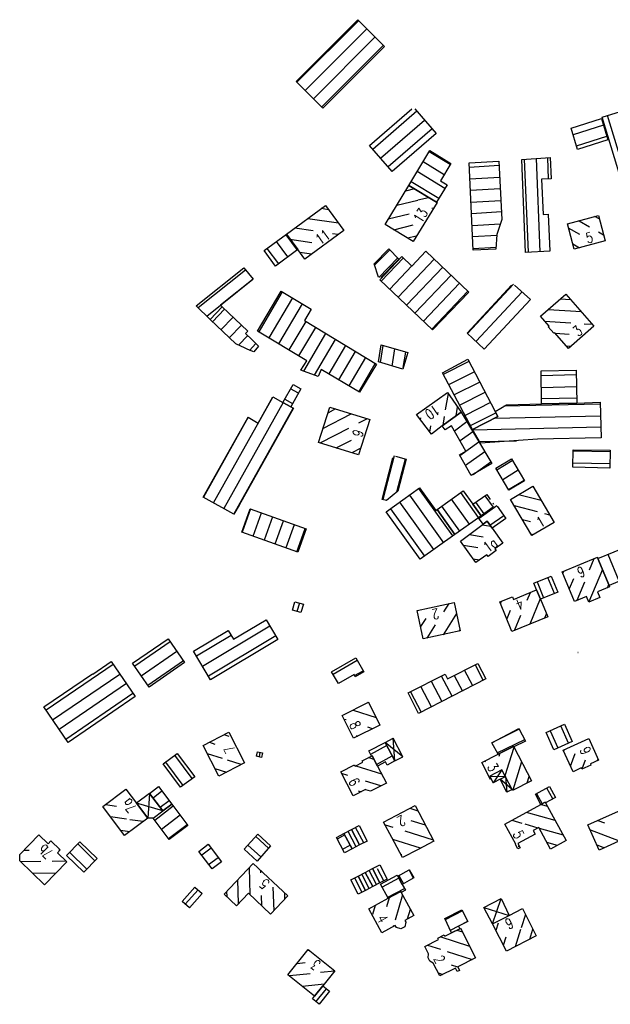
# Model space of a CAD drawing. Extents: x 510563 to 513920, y 467229 to 478797.
# Tile 3 of 67: x 510798 to 511001, y 469193 to 469532. Entities that reach past the tile are written whole.
import ezdxf

# ---------------------------------------------------------------- set-up
doc = ezdxf.new("R2010")
doc.units = 0
doc.header["$LTSCALE"] = 10
doc.header["$MEASUREMENT"] = 0
doc.linetypes.add('LT00', pattern=[0])
doc.layers.get('0').update_dxf_attribs({"linetype": 'LT00'})
doc.layers.add('DFK_BEB_SCHR', color=254, linetype='LT00')
doc.layers.add('DFK_BEBAUUNG', color=250, linetype='LT00')
doc.styles.get("Standard").update_dxf_attribs({"font": 'romans.shx'})

# ---------------------------------------------------------------- blocks, each defined once
blk = doc.blocks.new('SYMB0001')
at = {"color": 0, "linetype": 'ByBlock'}
for p, q in [((-0.015712, 0), (0.010166, 0.012015)), ((0, -0.021257), (-0.015712, 0)), ((0.010166, 0.012015), (0, -0.021257))]:
    blk.add_line(p, q, dxfattribs=at)

msp = doc.modelspace()

# ---------------------------------------------------------------- linework, layer by layer
at = {"layer": 'DFK_BEB_SCHR'}
for p, q in [((510914.5, 469532.15), (510893.25, 469510.88)), ((510896.09, 469508.06), (510917.33, 469529.33)), ((510920.16, 469526.5), (510898.92, 469505.24)), ((510901.76, 469502.41), (510922.99, 469523.66)), ((510934.52, 469500.9), (510919.39, 469487.78)), ((510922, 469484.75), (510937.14, 469497.87)), ((511010.57, 469464.95), (511000.11, 469499.42)), ((510939.75, 469494.84), (510924.62, 469481.72)), ((510998.75, 469496.15), (510988.29, 469492.79)), ((510989.42, 469488.95), (510999.85, 469492.3)), ((510946.03, 469482.58), (510938.8, 469486.98)), ((510972.89, 469452.35), (510971.57, 469484.39)), ((510975.56, 469484.64), (510976.89, 469452.54)), ((510979.86, 469477.59), (510979.56, 469484.9)), ((510936.72, 469483.56), (510943.94, 469479.17)), ((510962.85, 469482.19), (510952.55, 469481.57)), ((510944.15, 469474.36), (510934.65, 469480.14)), ((510952.74, 469477.58), (510963.04, 469478.2)), ((510933.73, 469474.19), (510930.56, 469473.41)), ((510932.57, 469476.72), (510942.06, 469470.95)), ((510963.22, 469474.2), (510952.94, 469473.58)), ((510927.63, 469468.58), (510934.83, 469470.34)), ((510934.9, 469470.36), (510938.56, 469471.25)), ((510953.13, 469469.59), (510963.41, 469470.2)), ((510904.13, 469466.99), (510901.56, 469467.37)), ((510940.27, 469467.55), (510939.7, 469467.42)), ((510897.01, 469464.01), (510907.5, 469462.45)), ((510931.86, 469465.5), (510924.69, 469463.74)), ((510963.59, 469466.21), (510953.33, 469465.59)), ((510997.31, 469463.8), (510995.8, 469464.66)), ((510898.87, 469459.69), (510892.46, 469460.64)), ((510926.55, 469460.08), (510933.28, 469461.73)), ((510953.52, 469461.59), (510963.24, 469462.18)), ((510990.55, 469458.46), (510986.74, 469460.65)), ((510990.33, 469463.2), (510993.96, 469461.11)), ((510889.39, 469458.36), (510893.31, 469453.08)), ((510890.85, 469456.83), (510898.34, 469455.72)), ((510907.41, 469458.42), (510905.44, 469458.71)), ((510934.33, 469457.86), (510931.39, 469457.14)), ((510962.05, 469458.1), (510953.72, 469457.6)), ((510997.02, 469459.35), (510998.78, 469458.34)), ((510882.93, 469453.64), (510886.88, 469448.33)), ((510890.09, 469450.71), (510886.16, 469456)), ((510925.16, 469453.21), (510919.94, 469447.92)), ((510953.92, 469453.6), (510961.77, 469454.08)), ((510988.19, 469455.2), (510990.5, 469453.87)), ((510898.3, 469451.68), (510894.23, 469452.29)), ((510921.38, 469443.68), (510927.98, 469450.37)), ((510922.26, 469442.4), (510929.89, 469450.39)), ((510928.06, 469436.88), (510940.51, 469449.93)), ((510932.78, 469447.63), (510925.16, 469439.64)), ((510943.41, 469447.17), (510930.95, 469434.13)), ((510875.55, 469446.2), (510859.28, 469433.14)), ((510862.19, 469430.35), (510878.09, 469443.11)), ((510933.85, 469431.37), (510946.3, 469444.41)), ((510949.2, 469441.65), (510936.75, 469428.61)), ((510967.82, 469441.35), (510951.94, 469424.38)), ((510880.2, 469424.89), (510888.32, 469438.65)), ((510891.75, 469436.6), (510883.62, 469422.82)), ((510939.65, 469425.86), (510952.1, 469438.89)), ((510954.87, 469421.66), (510970.77, 469438.65)), ((510983.93, 469436.28), (510987.44, 469436.04)), ((510887.05, 469420.75), (510895.19, 469434.54)), ((510864.21, 469428.41), (510868.35, 469432.7)), ((510871.25, 469429.95), (510867.09, 469425.63)), ((510991.16, 469431.77), (510979.66, 469432.56)), ((510869.97, 469422.86), (510874.16, 469427.19)), ((510896.29, 469428.54), (510890.47, 469418.68)), ((510893.89, 469416.61), (510899.71, 469426.46)), ((510978.47, 469428.64), (510987.55, 469428.01)), ((510992.1, 469427.7), (510994.87, 469427.51)), ((510876.29, 469423.65), (510873.08, 469420.32)), ((510903.12, 469424.38), (510895.46, 469411.4)), ((510986.98, 469424.04), (510982.17, 469424.37)), ((510876.93, 469418.55), (510879.15, 469420.85)), ((510899.28, 469410), (510906.54, 469422.3)), ((510909.96, 469420.22), (510904.17, 469410.42)), ((510922, 469414.33), (510922.97, 469420.27)), ((510985.87, 469420.11), (510987.61, 469419.99)), ((510907.61, 469408.37), (510913.37, 469418.14)), ((510916.79, 469416.05), (510911.05, 469406.33)), ((510926.84, 469419.12), (510925.86, 469413.15)), ((510929.84, 469412.68), (510930.7, 469417.96)), ((510914.49, 469404.29), (510920.2, 469413.97)), ((510952.44, 469414.74), (510943.61, 469410.27)), ((510945.48, 469406.73), (510954.29, 469411.19)), ((510989.36, 469410.07), (510977.34, 469409.8)), ((510956.13, 469407.64), (510947.36, 469403.2)), ((510977.36, 469405.8), (510989.45, 469406.07)), ((510864.54, 469365.98), (510884.95, 469402.46)), ((510893.76, 469403.74), (510891.02, 469405.24)), ((510945.27, 469403.63), (510944.31, 469398.01)), ((510949.23, 469399.67), (510957.98, 469404.09)), ((510888.46, 469400.54), (510868.03, 469364.02)), ((510889.03, 469401.77), (510891.77, 469400.27)), ((510948.03, 469396.02), (510948.54, 469399.01)), ((510959.82, 469400.54), (510951.11, 469396.13)), ((510997.65, 469400.02), (510964.5, 469399.29)), ((510989.54, 469402.07), (510977.38, 469401.8)), ((510876.49, 469395.53), (510861.05, 469367.93)), ((510871.52, 469362.07), (510891.97, 469398.62)), ((510902.17, 469391.57), (510911.96, 469396.67)), ((510906.56, 469398.36), (510903.87, 469396.96)), ((510943.93, 469395.72), (510943.41, 469392.66)), ((510952.98, 469392.6), (510961.67, 469396.99)), ((510961.37, 469395.22), (510997.74, 469396.02)), ((510917.36, 469394.97), (510914.42, 469393.44)), ((510935.74, 469395.32), (510935.65, 469394.75)), ((510938.96, 469390.39), (510939.32, 469392.51)), ((510947.44, 469390.84), (510951.75, 469393.98)), ((510997.83, 469392.03), (510953.81, 469391.05)), ((510911, 469391.65), (510901.37, 469386.64)), ((510953.81, 469390.53), (510949.42, 469387.34)), ((510906.76, 469384.94), (510911.97, 469387.65)), ((510949.29, 469382.31), (510955.87, 469387.08)), ((510956.06, 469387.1), (510968.75, 469387.38)), ((510915.2, 469384.82), (510912.16, 469383.24)), ((510926.75, 469382.16), (510922.79, 469367.13)), ((510957.93, 469383.64), (510951.29, 469378.82)), ((511001.04, 469383.57), (510988.34, 469383.83)), ((510927.62, 469369.76), (510930.62, 469381.16)), ((510953.93, 469375.79), (510960, 469380.19)), ((510961.99, 469377.42), (510967.34, 469380.64)), ((510988.28, 469379.83), (511000.98, 469379.57)), ((510969.41, 469377.21), (510964.05, 469373.99)), ((510966.1, 469370.56), (510971.47, 469373.79)), ((510931.93, 469368.65), (510943.66, 469352.28)), ((510946.91, 469354.61), (510935.17, 469371)), ((510955.78, 469360.94), (510949.6, 469369.57)), ((510960.84, 469364.54), (510958.03, 469368.47)), ((510977.33, 469366.76), (510969.49, 469368.8)), ((510974.36, 469371.66), (510974.47, 469371.63)), ((510940.41, 469349.95), (510928.69, 469366.3)), ((510946.36, 469367.22), (510952.53, 469358.62)), ((510954.73, 469366.2), (510957.58, 469362.22)), ((510962.07, 469364.93), (510955.93, 469360.61)), ((510967.99, 469365.05), (510975.96, 469362.98)), ((510877.27, 469363.9), (510874.4, 469355.9)), ((510878.17, 469354.55), (510881.04, 469362.54)), ((510925.45, 469363.96), (510937.16, 469347.62)), ((510949.27, 469356.3), (510943.12, 469364.88)), ((510959.68, 469358.35), (510964.41, 469361.68)), ((510978.39, 469362.35), (510980.2, 469361.88)), ((510884.8, 469361.19), (510881.93, 469353.2)), ((510885.7, 469351.85), (510888.57, 469359.84)), ((510892.33, 469358.49), (510889.46, 469350.5)), ((510960.02, 469357.88), (510957.01, 469358.37)), ((510973.67, 469359.44), (510970.86, 469360.17)), ((510893.23, 469349.14), (510896.1, 469357.14)), ((510952.58, 469355.05), (510957.39, 469354.25)), ((510973.73, 469355.29), (510974.56, 469355.08)), ((510955.55, 469350.5), (510950.56, 469351.33)), ((511004.13, 469338.99), (511000.31, 469348.22)), ((510953.88, 469346.72), (510956.08, 469346.36)), ((510993.96, 469342.89), (510995.59, 469346.81)), ((510984.8, 469341.67), (510985.13, 469342.48)), ((510998.36, 469343.06), (510993.73, 469331.87)), ((510975.87, 469338.76), (510978.14, 469333.23)), ((510981.83, 469334.76), (510979.57, 469340.29)), ((510988.37, 469339.83), (510986.96, 469336.44)), ((510989.63, 469332.43), (510992.28, 469338.83)), ((511000.08, 469336.76), (511000.53, 469337.83)), ((510972.48, 469332.53), (510973.57, 469335.14)), ((510894.07, 469331.5), (510893.23, 469328.59)), ((510943.82, 469328.5), (510945.61, 469331.31)), ((510963.28, 469331.24), (510963.65, 469332.11)), ((510976.99, 469332.95), (510973.36, 469324.23)), ((510948.15, 469327.85), (510943.52, 469320.59)), ((510966.65, 469328.92), (510965.44, 469326.01)), ((510978.59, 469326.38), (510979.15, 469327.72)), ((510937.61, 469326.21), (510935.81, 469323.38)), ((510968.14, 469322.08), (510970.32, 469327.32)), ((510860.71, 469309.74), (510883.9, 469323.61)), ((510938.01, 469319.39), (510940.97, 469324.04)), ((510949.03, 469321.79), (510949.36, 469322.31)), ((510849.65, 469318.15), (510837.4, 469309.69)), ((510870.63, 469320.34), (510858.66, 469313.18)), ((510885.95, 469320.17), (510862.75, 469306.31)), ((510839.67, 469306.39), (510851.92, 469314.87)), ((510854.2, 469311.58), (510841.95, 469303.11)), ((510914, 469311.66), (510905.69, 469306.88)), ((510830.03, 469310.33), (510806.9, 469294.53)), ((510913.08, 469306.52), (510915.99, 469308.19)), ((510953.75, 469303.01), (510950.96, 469308.36)), ((510954.53, 469310.15), (510957.31, 469304.84)), ((510809.15, 469291.23), (510832.29, 469307.02)), ((510939.42, 469304.54), (510943.07, 469297.53)), ((510946.63, 469299.36), (510942.99, 469306.33)), ((510947.38, 469306.56), (510950.19, 469301.18)), ((510834.55, 469303.72), (510811.41, 469287.92)), ((510932.27, 469300.95), (510935.95, 469293.88)), ((510939.51, 469295.71), (510935.84, 469302.74)), ((510813.67, 469284.62), (510836.81, 469300.42)), ((510917.94, 469297.06), (510917.59, 469297.17)), ((510912.54, 469294.62), (510920.49, 469292.01)), ((510910.15, 469291.2), (510909.47, 469291.42)), ((510919.27, 469288.2), (510917.67, 469288.72)), ((510969.71, 469288.03), (510960.35, 469283.37)), ((510980.37, 469287.49), (510983.04, 469281.57)), ((510986.69, 469283.21), (510984.02, 469289.13)), ((510863.11, 469283.51), (510865.04, 469282.9)), ((510869.93, 469285.54), (510868.14, 469286.11)), ((510913.61, 469285.85), (510914.22, 469285.65)), ((510962.21, 469279.83), (510971.63, 469284.52)), ((510880.51, 469280.09), (510880.19, 469278.5)), ((510924.19, 469282.38), (510918.6, 469279.33)), ((510965.47, 469273.88), (510967.97, 469281.86)), ((510985.22, 469280.97), (510985.06, 469280.54)), ((510857.24, 469270.99), (510851.26, 469279.03)), ((510867.63, 469277.88), (510862.43, 469279.53)), ((510874.03, 469275.84), (510869.29, 469277.35)), ((510919.76, 469277.63), (510917.84, 469278.24)), ((510920.66, 469275.9), (510926.04, 469278.83)), ((510958, 469276.79), (510958.11, 469277.12)), ((510963.11, 469279.72), (510962.76, 469278.59)), ((510970.57, 469276.79), (510967.5, 469266.97)), ((510987.39, 469275.31), (510989.01, 469279.7)), ((510992.39, 469277.31), (510991.28, 469274.28)), ((510996.6, 469277.16), (510996.86, 469277.87)), ((510848.05, 469276.65), (510854.02, 469268.62)), ((510865.03, 469274.51), (510869, 469273.24)), ((510912.82, 469275.63), (510913.09, 469275.54)), ((510913.49, 469275.42), (510922.38, 469272.61)), ((510964.86, 469271.91), (510965.47, 469273.86)), ((510910.81, 469272.07), (510908.63, 469272.75)), ((510922.15, 469268.49), (510916.86, 469270.16)), ((510972.5, 469269.56), (510973.18, 469271.73)), ((510846.8, 469266.68), (510843.72, 469264.32)), ((510914.34, 469266.76), (510915.29, 469266.46)), ((510981.33, 469263.99), (510979.23, 469267.77)), ((510846.14, 469261.13), (510849.21, 469263.48)), ((510975.71, 469265.87), (510977.68, 469262.33)), ((510827.36, 469262.08), (510831.17, 469261.53)), ((510844.29, 469256.73), (510850.63, 469261.58)), ((510932.1, 469260.79), (510934.89, 469259.92)), ((510977.24, 469262.1), (510979.46, 469261.46)), ((510834.57, 469257.01), (510829.12, 469257.79)), ((510840.31, 469256.18), (510835.78, 469256.83)), ((510853.03, 469258.38), (510846.68, 469253.52)), ((510937.52, 469254.91), (510932.5, 469256.48)), ((510967.21, 469256.64), (510970.64, 469255.66)), ((510982.14, 469256.54), (510972.23, 469259.37)), ((510996.82, 469256.6), (510999.04, 469255.75)), ((510832.51, 469253.26), (510835.78, 469252.79)), ((510849.07, 469250.32), (510855.43, 469255.17)), ((510916.24, 469248.88), (510913.45, 469254.19)), ((510923.62, 469255.05), (510926.28, 469254.22)), ((510930.33, 469252.96), (510940.16, 469249.91)), ((510971.67, 469255.37), (510976.19, 469254.08)), ((510976.57, 469253.97), (510984.82, 469251.61)), ((511008.18, 469248), (510994.08, 469253.36)), ((510883.47, 469247), (510879.04, 469251.07)), ((510909.68, 469251.58), (510907.06, 469250.2)), ((510913.62, 469247.5), (510910.83, 469252.81)), ((510935.79, 469247.08), (510926.27, 469250.03)), ((510799.32, 469246.35), (510801.09, 469246.38)), ((510811.26, 469246.51), (510811.68, 469246.52)), ((510823.72, 469242.73), (510817.8, 469248.51)), ((510863.7, 469247.08), (510860.46, 469244.62)), ((510876.38, 469248.09), (510880.82, 469244.01)), ((510908.92, 469246.66), (510911.54, 469248.04)), ((510969.4, 469247.7), (510969.81, 469247.58)), ((510982.87, 469248.01), (510979.21, 469249.05)), ((510996.4, 469248.2), (510999.04, 469247.2)), ((510815.02, 469245.64), (510820.94, 469239.86)), ((510862.86, 469241.42), (510866.09, 469243.88)), ((510928.93, 469245.02), (510929.31, 469244.9)), ((510805.14, 469242.43), (510798.24, 469242.34)), ((510813.76, 469242.54), (510809.05, 469242.48)), ((510876.79, 469240.24), (510877.07, 469231.04)), ((510920.61, 469234.48), (510918.07, 469239.38)), ((510920.66, 469240.54), (510920.59, 469240.68)), ((510923.13, 469235.78), (510920.99, 469239.9)), ((510933.36, 469236.75), (510931.82, 469239.58)), ((510802.29, 469238.39), (510810.28, 469238.5)), ((510873.16, 469227.96), (510872.91, 469236.15)), ((510880.84, 469238.6), (510880.82, 469239.3)), ((510913.05, 469236.78), (510915.59, 469231.88)), ((510918.1, 469233.18), (510915.56, 469238.08)), ((510928.31, 469236.72), (510922.57, 469233.62)), ((510928.32, 469237.63), (510929.86, 469234.8)), ((510854.79, 469227.7), (510859.2, 469232.72)), ((510885, 469233.56), (510885.24, 469225.44)), ((510924.5, 469230.11), (510930.21, 469233.2)), ((510869.04, 469232.06), (510869.09, 469230.38)), ((510881.19, 469227.13), (510881.08, 469230.69)), ((510889.12, 469229.56), (510889.06, 469231.56)), ((510924.23, 469226.9), (510925.14, 469230.04)), ((510929.58, 469230.97), (510927.04, 469222.27)), ((510920.18, 469227.33), (510919.28, 469224.22)), ((510931.33, 469222.7), (510932.29, 469225.97)), ((510950.22, 469225.4), (510944.31, 469222.39)), ((510967.83, 469224.68), (510967.83, 469224.69)), ((510971.87, 469224.18), (510970.41, 469219.65)), ((510926.51, 469220.44), (510926.38, 469220)), ((510946.05, 469218.79), (510952.03, 469221.84)), ((510962.5, 469221.18), (510961.71, 469218.71)), ((510970.23, 469219.07), (510968.3, 469213.09)), ((510973.34, 469215.67), (510974.45, 469219.14)), ((510952.75, 469213.13), (510942.58, 469216.45)), ((510948.28, 469218.79), (510950.18, 469218.17)), ((510964.29, 469213.67), (510965.2, 469216.49)), ((510938.21, 469213.66), (510942.64, 469212.22)), ((510897.52, 469211.81), (510896.84, 469211.73)), ((510944.97, 469211.46), (510953.56, 469208.66)), ((510893.29, 469207.33), (510896.13, 469207.63)), ((510948.66, 469206.05), (510946.4, 469206.78)), ((510897.75, 469203.79), (510890.66, 469203.02)), ((510906.26, 469204.7), (510901.38, 469204.18)), ((510941.9, 469204.05), (510943.46, 469203.54)), ((510895.07, 469199.47), (510902.73, 469200.3)), ((510899.74, 469194.13), (510903.36, 469198.61))]:
    msp.add_line(p, q, dxfattribs=at)
at = {"layer": 'DFK_BEBAUUNG'}
for p, q in [((510933.83, 469501.7), (510941.12, 469493.26)), ((510921.35, 469443.78), (510919.78, 469448.38)), ((510968.16, 469441.03), (510973.64, 469436.02)), ((510927.17, 469382.05), (510930.83, 469381.1)), ((510960.62, 469365.97), (510960.93, 469365.52)), ((510960.76, 469364.48), (510956.63, 469361.54)), ((510923.61, 469283.5), (510926.32, 469284.91)), ((510929.65, 469278.51), (510923.61, 469283.5)), ((510926.95, 469277.08), (510923.61, 469283.5)), ((510926.95, 469277.08), (510926.32, 469284.91)), ((510929.65, 469278.51), (510926.32, 469284.91)), ((510926.95, 469277.08), (510929.65, 469278.51)), ((510963.78, 469273.99), (510960.78, 469269.54)), ((510959.61, 469271.83), (510964.97, 469271.69)), ((510960.11, 469270.85), (510960.78, 469269.54)), ((510963.21, 469270.79), (510960.78, 469269.54)), ((510963.21, 469270.79), (510964.97, 469271.69)), ((510967.26, 469267.25), (510963.21, 469270.79)), ((510965.5, 469266.34), (510963.21, 469270.79)), ((510964.97, 469271.69), (510965.5, 469266.34)), ((510967.26, 469267.25), (510965.5, 469266.34)), ((510842.5, 469265.93), (510838.02, 469262.57)), ((510842.5, 469265.93), (510841.91, 469257.38)), ((510842.5, 469265.93), (510847.09, 469259.88)), ((510847.09, 469259.88), (510838.02, 469262.57)), ((510841.91, 469257.38), (510838.02, 469262.57)), ((510843.81, 469257.37), (510847.09, 469259.88)), ((510843.81, 469257.37), (510841.91, 469257.38)), ((510957.59, 469226.65), (510963.51, 469229.68)), ((510960.55, 469220.96), (510963.51, 469229.68)), ((510963.51, 469229.68), (510966.27, 469223.88)), ((510957.59, 469226.65), (510966.27, 469223.88)), ((510960.55, 469220.96), (510957.59, 469226.65))]:
    msp.add_line(p, q, dxfattribs=at)
for points in [[(510923.4, 469523.25, 0), (510902.17, 469502, 0), (510892.93, 469511.2, 0), (510914.2, 469532.46, 0), (510923.4, 469523.25, 0)], [(510941.12, 469493.26, 0), (510925.99, 469480.14, 0), (510918.19, 469489.16, 0), (510932.77, 469501.78, 0)], [(511008.73, 469464.4, 0), (510998.27, 469498.86, 0), (511009.43, 469502.27, 0), (511013.26, 469489.72, 0), (511011.86, 469489.3, 0), (511018.44, 469467.31, 0), (511008.73, 469464.4, 0)], [(510987.61, 469495.07, 0), (510998.1, 469498.44, 0), (511000.22, 469491.02, 0), (510989.78, 469487.75, 0), (510987.61, 469495.07, 0)], [(510941.24, 469469.62, 0), (510931.76, 469475.39, 0), (510939.02, 469487.35, 0), (510946.26, 469482.96, 0), (510942.6, 469476.99, 0), (510944.9, 469475.58, 0), (510941.24, 469469.62, 0)], [(510952.47, 469483.15, 0), (510962.78, 469483.77, 0), (510963.71, 469463.67, 0), (510962.08, 469458.46, 0), (510961.72, 469453.38, 0), (510953.94, 469453.11, 0), (510952.47, 469483.15, 0)], [(510971.92, 469452.3, 0), (510970.6, 469484.33, 0), (510980.42, 469484.95, 0), (510980.72, 469477.63, 0), (510977.37, 469477.47, 0), (510977.94, 469465.4, 0), (510979.7, 469465.49, 0), (510980.3, 469452.7, 0), (510971.92, 469452.3, 0)], [(510933.21, 469456.04, 0), (510923.57, 469461.89, 0), (510931.76, 469475.39, 0), (510941.24, 469469.62, 0), (510941.46, 469469.49, 0), (510933.21, 469456.04, 0)], [(510895.96, 469449.95, 0), (510893.52, 469453.24, 0), (510889.6, 469458.52, 0), (510903.04, 469468.47, 0), (510909.39, 469459.89, 0), (510895.96, 469449.95, 0)], [(510996.99, 469464.98, 0), (510999.35, 469456.24, 0), (510988.68, 469453.38, 0), (510986.34, 469462.13, 0), (510996.99, 469464.98, 0)], [(510889.6, 469458.52, 0), (510893.52, 469453.24, 0), (510885.85, 469447.57, 0), (510881.91, 469452.9, 0), (510889.6, 469458.52, 0)], [(510919.78, 469448.38, 0), (510924.85, 469453.52, 0), (510928.33, 469450.01, 0), (510922.11, 469443.61, 0)], [(510921.74, 469442.89, 0), (510929.37, 469450.88, 0), (510932.81, 469447.6, 0), (510937.64, 469452.67, 0), (510952.39, 469438.61, 0), (510939.95, 469425.57, 0), (510921.74, 469442.89, 0)], [(510858.57, 469433.83, 0), (510874.93, 469446.96, 0), (510878.14, 469443.05, 0), (510866.91, 469434.07, 0), (510867.49, 469433.52, 0), (510863.35, 469429.23, 0), (510858.57, 469433.83, 0)], [(510973.64, 469436.02, 0), (510957.72, 469419.01, 0), (510951.79, 469424.52, 0), (510967.1, 469440.99, 0)], [(510879.66, 469425.21, 0), (510887.78, 469438.97, 0), (510898.19, 469432.75, 0), (510895.84, 469428.82, 0), (510920.57, 469413.75, 0), (510914.77, 469404.12, 0), (510901.58, 469411.96, 0), (510900.53, 469409.55, 0), (510894.62, 469411.71, 0), (510896.68, 469414.93, 0), (510879.66, 469425.21, 0)], [(510985.81, 469437.91, 0), (510995.47, 469426.82, 0), (510986.68, 469419.18, 0), (510981.96, 469424.62, 0), (510981.71, 469424.41, 0), (510979.76, 469426.66, 0), (510980, 469426.87, 0), (510977.04, 469430.29, 0), (510985.81, 469437.91, 0)], [(510863.35, 469429.23, 0), (510867.49, 469433.52, 0), (510876.32, 469425.14, 0), (510875.57, 469424.35, 0), (510877.84, 469422.13, 0), (510880.04, 469419.98, 0), (510878.37, 469418, 0), (510876.32, 469418.79, 0), (510875.37, 469419.24, 0), (510872.17, 469420.75, 0), (510863.35, 469429.23, 0)], [(510921.3, 469414.54, 0), (510922.27, 469420.48, 0), (510931.42, 469417.75, 0), (510929.63, 469412.01, 0), (510921.3, 469414.54, 0)], [(510962.34, 469395.71, 0), (510953.66, 469391.32, 0), (510943.33, 469410.79, 0), (510952.05, 469415.49, 0), (510961.41, 469397.49, 0), (510962.34, 469395.71, 0)], [(510989.58, 469400.38, 0), (510977.39, 469400.11, 0), (510977.33, 469411.53, 0), (510989.32, 469411.77, 0), (510989.58, 469400.38, 0)], [(510891.09, 469399.1, 0), (510888.35, 469400.6, 0), (510891.91, 469406.78, 0), (510894.62, 469405.23, 0), (510891.09, 469399.1, 0)], [(510861.01, 469367.95, 0), (510876.45, 469395.55, 0), (510879.88, 469393.5, 0), (510884.9, 469402.49, 0), (510888.35, 469400.6, 0), (510891.09, 469399.1, 0), (510892.02, 469398.59, 0), (510873.39, 469365.25, 0), (510871.52, 469362.07, 0), (510861.01, 469367.95, 0)], [(510934.38, 469396.41, 0), (510945.03, 469403.97, 0), (510949.77, 469397.28, 0), (510943.2, 469392.51, 0), (510939.5, 469389.69, 0), (510934.38, 469396.41, 0)], [(510914.47, 469382.51, 0), (510900.69, 469386.85, 0), (510904.51, 469399.01, 0), (510918.29, 469394.68, 0), (510914.47, 469382.51, 0)], [(510977.39, 469400.11, 0), (510989.58, 469400.38, 0), (510997.64, 469400.65, 0), (510997.91, 469388.35, 0), (510976.05, 469387.89, 0), (510956.39, 469386.52, 0), (510953.66, 469391.32, 0), (510962.34, 469395.71, 0), (510961.41, 469397.49, 0), (510965.39, 469399.81, 0), (510977.39, 469400.11, 0)], [(510943.2, 469392.51, 0), (510949.77, 469397.28, 0), (510960.35, 469379.6, 0), (510953.26, 469375.39, 0), (510949.16, 469382.54, 0), (510951.39, 469383.84, 0), (510946.45, 469392.59, 0), (510944.26, 469391.12, 0), (510943.2, 469392.51, 0)], [(511000.95, 469378.01, 0), (510988.25, 469378.27, 0), (510988.35, 469384.31, 0), (511001.05, 469384.1, 0), (511000.95, 469378.01, 0)], [(510930.83, 469381.1, 0), (510927.91, 469370, 0), (510924.03, 469366.81, 0), (510922.53, 469367.2, 0), (510926.25, 469381.51, 0)], [(510961.7, 469377.91, 0), (510967.05, 469381.13, 0), (510971.57, 469373.62, 0), (510966.19, 469370.41, 0), (510961.7, 469377.91, 0)], [(510974.43, 469371.7, 0), (510981.72, 469359.29, 0), (510974.04, 469354.77, 0), (510966.74, 469367.18, 0), (510974.43, 469371.7, 0)], [(510941.5, 469363.7, 0), (510947.64, 469355.13, 0), (510935.67, 469346.56, 0), (510923.95, 469362.87, 0), (510935.37, 469371.14, 0), (510941.01, 469363.34, 0), (510941.5, 469363.7, 0)], [(510947.64, 469355.13, 0), (510941.5, 469363.7, 0), (510950.45, 469370.18, 0), (510953.77, 469365.54, 0), (510956.63, 469361.54, 0), (510955.72, 469360.9, 0), (510947.64, 469355.13, 0)], [(510956.63, 469361.54, 0), (510953.77, 469365.54, 0), (510958.57, 469368.84, 0), (510959.75, 469367.19, 0)], [(510896.39, 469357.03, 0), (510893.52, 469349.04, 0), (510874.23, 469355.96, 0), (510877.1, 469363.96, 0), (510896.39, 469357.03, 0)], [(510962.12, 469364.86, 0), (510965.18, 469360.61, 0), (510960.48, 469357.23, 0), (510958.73, 469359.67, 0), (510957.34, 469358.62, 0), (510955.72, 469360.9, 0)], [(510955.72, 469360.9, 0), (510956.63, 469361.54, 0), (510960.76, 469364.48, 0)], [(510958.73, 469359.67, 0), (510960.48, 469357.23, 0), (510964.12, 469352.15, 0), (510961.39, 469350.18, 0), (510961.82, 469349.56, 0), (510959.01, 469347.53, 0), (510958.57, 469348.14, 0), (510954.8, 469345.45, 0), (510949.53, 469352.76, 0), (510957.34, 469358.62, 0), (510958.73, 469359.67, 0)], [(511000.65, 469337.54, 0), (510996.82, 469346.78, 0), (511008.07, 469351.44, 0), (511011.88, 469342.21, 0), (511000.65, 469337.54, 0)], [(510984.56, 469342.24, 0), (510996.63, 469347.24, 0), (510996.82, 469346.78, 0), (511000.65, 469337.54, 0), (511000.84, 469337.07, 0), (510996.64, 469335.33, 0), (510997.45, 469333.37, 0), (510993.74, 469331.84, 0), (510992.93, 469333.8, 0), (510988.77, 469332.07, 0), (510984.56, 469342.24, 0)], [(510977.06, 469332.79, 0), (510975.73, 469336.03, 0), (510974.79, 469338.32, 0), (510980.77, 469340.78, 0), (510983.05, 469335.26, 0), (510977.06, 469332.79, 0)], [(510963.03, 469331.86, 0), (510967.42, 469333.67, 0), (510967.8, 469332.75, 0), (510975.73, 469336.03, 0), (510977.06, 469332.79, 0), (510979.54, 469326.77, 0), (510967.21, 469321.7, 0), (510963.03, 469331.86, 0)], [(510895.47, 469331.09, 0), (510894.63, 469328.19, 0), (510891.73, 469329.03, 0), (510892.57, 469331.93, 0), (510895.47, 469331.09, 0)], [(510934.61, 469328.88, 0), (510947.31, 469331.69, 0), (510949.45, 469321.88, 0), (510936.74, 469319.11, 0), (510934.61, 469328.88, 0)], [(510886.71, 469318.88, 0), (510863.52, 469305.02, 0), (510857.62, 469314.93, 0), (510869.6, 469322.06, 0), (510871.4, 469319.05, 0), (510882.64, 469325.73, 0), (510886.71, 469318.88, 0)], [(510854.59, 469311.01, 0), (510842.34, 469302.54, 0), (510836.67, 469310.74, 0), (510848.92, 469319.21, 0), (510854.59, 469311.01, 0)], [(510837.59, 469299.28, 0), (510814.45, 469283.48, 0), (510806.1, 469295.69, 0), (510822.83, 469307.13, 0), (510822.94, 469306.96, 0), (510829.34, 469311.34, 0), (510837.59, 469299.28, 0)], [(510905.16, 469307.8, 0), (510913.47, 469312.57, 0), (510916.23, 469307.78, 0), (510913.32, 469306.1, 0), (510912.89, 469306.85, 0), (510907.5, 469303.74, 0), (510905.16, 469307.8, 0)], [(510955.5, 469310.64, 0), (510958.27, 469305.33, 0), (510935.09, 469293.44, 0), (510931.51, 469300.57, 0), (510944.22, 469306.95, 0), (510945.01, 469305.37, 0), (510955.5, 469310.64, 0)], [(510912.76, 469284.91, 0), (510908.81, 469292.74, 0), (510917.82, 469297.29, 0), (510921.77, 469289.46, 0), (510912.76, 469284.91, 0)], [(510869.8, 469286.97, 0), (510875.23, 469276.46, 0), (510866.38, 469271.89, 0), (510860.95, 469282.4, 0), (510869.8, 469286.97, 0)], [(510967.82, 469282.07, 0), (510962.44, 469279.39, 0), (510960.35, 469283.37, 0), (510969.61, 469288.22, 0), (510971.93, 469283.96, 0), (510967.94, 469281.91, 0), (510967.82, 469282.07, 0)], [(510985.32, 469289.71, 0), (510987.99, 469283.79, 0), (510981.6, 469280.92, 0), (510978.96, 469286.86, 0), (510985.32, 469289.71, 0)], [(510919.1, 469278.9, 0), (510918.88, 469278.78, 0), (510917.96, 469280.56, 0), (510923.61, 469283.5, 0), (510926.95, 469277.08, 0), (510924.32, 469275.69, 0), (510923.73, 469276.8, 0), (510920.95, 469275.33, 0), (510919.1, 469278.9, 0)], [(510997.08, 469277.38, 0), (510994.22, 469276.06, 0), (510994.44, 469275.61, 0), (510991.31, 469274.21, 0), (510991.1, 469274.67, 0), (510988.26, 469273.36, 0), (510984.92, 469280.84, 0), (510993.73, 469284.79, 0), (510997.08, 469277.38, 0)], [(510881.4, 469279.91, 0), (510881.08, 469278.32, 0), (510879.31, 469278.68, 0), (510879.63, 469280.27, 0), (510881.4, 469279.91, 0)], [(510956.92, 469276.5, 0), (510962.44, 469279.39, 0), (510967.82, 469282.07, 0), (510967.94, 469281.91, 0), (510973.92, 469270.29, 0), (510967.43, 469266.93, 0), (510967.26, 469267.25, 0), (510963.78, 469273.99, 0), (510959.61, 469271.83, 0), (510960.11, 469270.85, 0), (510959.9, 469270.74, 0), (510956.92, 469276.5, 0)], [(510853.21, 469268.02, 0), (510847.24, 469276.05, 0), (510852.07, 469279.64, 0), (510858.07, 469271.6, 0), (510853.21, 469268.02, 0)], [(510912.62, 469265.09, 0), (510908.35, 469273.3, 0), (510913, 469275.72, 0), (510913.23, 469275.28, 0), (510915.9, 469276.67, 0), (510915.67, 469277.11, 0), (510918.88, 469278.78, 0), (510919.1, 469278.9, 0), (510920.95, 469275.33, 0), (510924.03, 469269.46, 0), (510918.56, 469266.64, 0), (510916.91, 469267.14, 0), (510916.83, 469267.25, 0), (510912.62, 469265.09, 0)], [(510833.91, 469251.39, 0), (510826.43, 469261.38, 0), (510834.41, 469267.38, 0), (510838.02, 469262.57, 0), (510841.91, 469257.38, 0), (510833.91, 469251.39, 0)], [(510850.15, 469262.22, 0), (510847.09, 469259.88, 0), (510842.5, 469265.93, 0), (510845.61, 469268.27, 0), (510850.15, 469262.22, 0)], [(510978.84, 469262.61, 0), (510978.69, 469262.88, 0), (510977.14, 469262.04, 0), (510975.35, 469265.67, 0), (510980.22, 469268.31, 0), (510982.26, 469264.51, 0), (510978.84, 469262.61, 0)], [(510847.09, 469259.88, 0), (510850.15, 469262.22, 0), (510855.64, 469254.89, 0), (510849.25, 469250.08, 0), (510843.81, 469257.37, 0), (510847.09, 469259.88, 0)], [(510933.93, 469261.75, 0), (510940.37, 469249.5, 0), (510934.95, 469246.63, 0), (510929.58, 469243.79, 0), (510925.9, 469250.74, 0), (510923.09, 469256.05, 0), (510933.93, 469261.75, 0)], [(510978.69, 469262.88, 0), (510978.84, 469262.61, 0), (510985.89, 469249.64, 0), (510980.47, 469246.72, 0), (510976.44, 469254.21, 0), (510974.49, 469253.16, 0), (510975.2, 469251.84, 0), (510969.25, 469248.63, 0), (510970.02, 469247.19, 0), (510969.28, 469246.79, 0), (510968.45, 469248.33, 0), (510968.54, 469248.38, 0), (510964.8, 469255.33, 0), (510977.14, 469262.04, 0), (510978.69, 469262.88, 0)], [(511005.89, 469258.77, 0), (511008.36, 469253.27, 0), (511010.33, 469248.98, 0), (511006.22, 469247.11, 0), (511005.4, 469248.93, 0), (511004.04, 469249.45, 0), (510997.22, 469246.38, 0), (510993.33, 469255.03, 0), (511003.86, 469259.76, 0), (511005.77, 469259.05, 0), (511005.89, 469258.77, 0)], [(510912.21, 469246.76, 0), (510909.42, 469252.07, 0), (510912.04, 469253.45, 0), (510914.83, 469248.14, 0), (510912.21, 469246.76, 0)], [(510914.83, 469248.14, 0), (510912.04, 469253.45, 0), (510914.65, 469254.82, 0), (510917.44, 469249.51, 0), (510914.83, 469248.14, 0)], [(510806.34, 469234.45, 0), (510797.86, 469242.71, 0), (510797.83, 469244.82, 0), (510804.45, 469251.62, 0), (510807.58, 469248.57, 0), (510808.55, 469249.57, 0), (510811.77, 469246.43, 0), (510810.8, 469245.43, 0), (510814, 469242.31, 0), (510806.34, 469234.45, 0)], [(510879.75, 469251.87, 0), (510884.18, 469247.8, 0), (510879.52, 469242.55, 0), (510875.1, 469246.65, 0), (510879.75, 469251.87, 0)], [(510912.21, 469246.76, 0), (510909.59, 469245.38, 0), (510906.8, 469250.69, 0), (510909.42, 469252.07, 0), (510912.21, 469246.76, 0)], [(510819.89, 469238.77, 0), (510813.97, 469244.55, 0), (510818.49, 469249.22, 0), (510824.43, 469243.46, 0), (510819.89, 469238.77, 0)], [(510859.48, 469245.92, 0), (510862.72, 469248.39, 0), (510867.25, 469242.33, 0), (510864.01, 469239.89, 0), (510859.48, 469245.92, 0)], [(510890.09, 469230.59, 0), (510884.17, 469224.3, 0), (510876.55, 469231.53, 0), (510872.44, 469227.2, 0), (510868.22, 469231.2, 0), (510878.22, 469241.75, 0), (510890.09, 469230.59, 0)], [(510919.31, 469233.81, 0), (510916.77, 469238.71, 0), (510919.28, 469240.01, 0), (510921.82, 469235.11, 0), (510919.31, 469233.81, 0)], [(510921.82, 469235.11, 0), (510919.28, 469240.01, 0), (510921.8, 469241.31, 0), (510924.34, 469236.41, 0), (510921.82, 469235.11, 0)], [(510929.47, 469234.58, 0), (510927.93, 469237.41, 0), (510931.9, 469239.62, 0), (510933.43, 469236.79, 0), (510929.47, 469234.58, 0)], [(510914.26, 469237.41, 0), (510916.8, 469232.51, 0), (510914.29, 469231.21, 0), (510911.75, 469236.11, 0), (510914.26, 469237.41, 0)], [(510916.8, 469232.51, 0), (510914.26, 469237.41, 0), (510916.77, 469238.71, 0), (510919.31, 469233.81, 0), (510916.8, 469232.51, 0)], [(510928.96, 469232.11, 0), (510924.67, 469229.79, 0), (510922.03, 469234.61, 0), (510927.76, 469237.72, 0), (510927.93, 469237.41, 0), (510929.47, 469234.58, 0), (510930.56, 469232.56, 0), (510929.13, 469231.79, 0), (510928.96, 469232.11, 0)], [(510853.73, 469228.63, 0), (510858.15, 469233.66, 0), (510860.61, 469231.46, 0), (510856.23, 469226.45, 0), (510853.73, 469228.63, 0)], [(510918, 469226.13, 0), (510924.67, 469229.79, 0), (510928.96, 469232.11, 0), (510929.13, 469231.79, 0), (510933.44, 469223.85, 0), (510930.38, 469222.18, 0), (510930.75, 469221.5, 0), (510930.32, 469219.99, 0), (510928.96, 469219.25, 0), (510927.46, 469219.7, 0), (510927.09, 469220.39, 0), (510922.48, 469217.88, 0), (510918, 469226.13, 0)], [(510949.25, 469219.29, 0), (510946.49, 469217.88, 0), (510944.1, 469222.83, 0), (510950.01, 469225.81, 0), (510952.06, 469221.79, 0), (510948.82, 469220.14, 0), (510949.25, 469219.29, 0)], [(510975.63, 469216.85, 0), (510965.36, 469211.58, 0), (510960.55, 469220.96, 0), (510966.27, 469223.88, 0), (510970.82, 469226.23, 0), (510975.63, 469216.85, 0)], [(510949.54, 469219.44, 0), (510954.72, 469209.25, 0), (510948.61, 469206.14, 0), (510949.23, 469204.93, 0), (510948.4, 469204.51, 0), (510947.78, 469205.73, 0), (510942.43, 469203.01, 0), (510940.15, 469207.47, 0), (510938.98, 469208.1, 0), (510938.41, 469209.29, 0), (510938.54, 469210.63, 0), (510937.25, 469213.17, 0), (510941.94, 469215.56, 0), (510941.72, 469216.01, 0), (510943.95, 469217.15, 0), (510944.18, 469216.7, 0), (510946.49, 469217.88, 0), (510949.25, 469219.29, 0), (510949.54, 469219.44, 0)], [(510897.14, 469212.11, 0), (510906.29, 469204.74, 0), (510902.15, 469199.58, 0), (510899.31, 469196.06, 0), (510890.15, 469203.43, 0), (510897.14, 469212.11, 0)], [(510899.31, 469196.06, 0), (510902.15, 469199.58, 0), (510904.45, 469197.73, 0), (510900.84, 469193.25, 0), (510898.54, 469195.1, 0), (510899.31, 469196.06, 0)]]:
    msp.add_polyline3d(points, dxfattribs=at)

# ---------------------------------------------------------------- block references
for p, rotation in [((510871.61, 469320.11), 30.06944), ((510989.96, 469314.48), 293.38647)]:
    msp.add_blockref('SYMB0001', p, dxfattribs=dict(at, rotation=rotation))

# ---------------------------------------------------------------- texts
at = {"layer": 'DFK_BEBAUUNG', "width": 0.75}
for s, rotation, p in [('13', 58.4769, (510936.11, 469462.1)), ('11', 36.508, (510901.29, 469454.76)), ('5', 15.0065, (510993.25, 469455.33)), ('3', 40.9968, (510990.16, 469423.13)), ('10', -145.0487, (510940.69, 469400.05)), ('9', -288.3096, (510915.59, 469388.35)), ('1', 30.4784, (510977, 469357.33)), ('1a', 35.8453, (510959.02, 469348.77)), ('6', -157.4978, (510991.42, 469344.32)), ('4', -157.5301, (510970.28, 469333.15)), ('2', -167.5219, (510941.7, 469329.73)), ('8', -63.232, (510911.14, 469289.68)), ('7', -242.6756, (510872.17, 469280.86)), ('6', -245.673, (510994.66, 469280.31)), ('3', -60.0569, (510958.57, 469275.04)), ('6', -62.5198, (510910.83, 469270.05)), ('7a', -233.1302, (510838.33, 469260.99)), ('2', -152.2601, (510929.37, 469258.56)), ('5', -62.317, (510967.38, 469251.92)), ('7b', -224.2711, (510809.6, 469245.62)), ('5', -223.2338, (510884.12, 469235.25)), ('4', -61.498, (510920.57, 469222.87)), ('6', -152.8363, (510966.54, 469223.25)), ('2', -62.9847, (510940.19, 469208.95)), ('3', -218.8511, (510901.75, 469207.5))]:
    msp.add_text(s, height=3.6, rotation=rotation, dxfattribs=at).set_placement(p)

doc.saveas('drawing.dxf')
